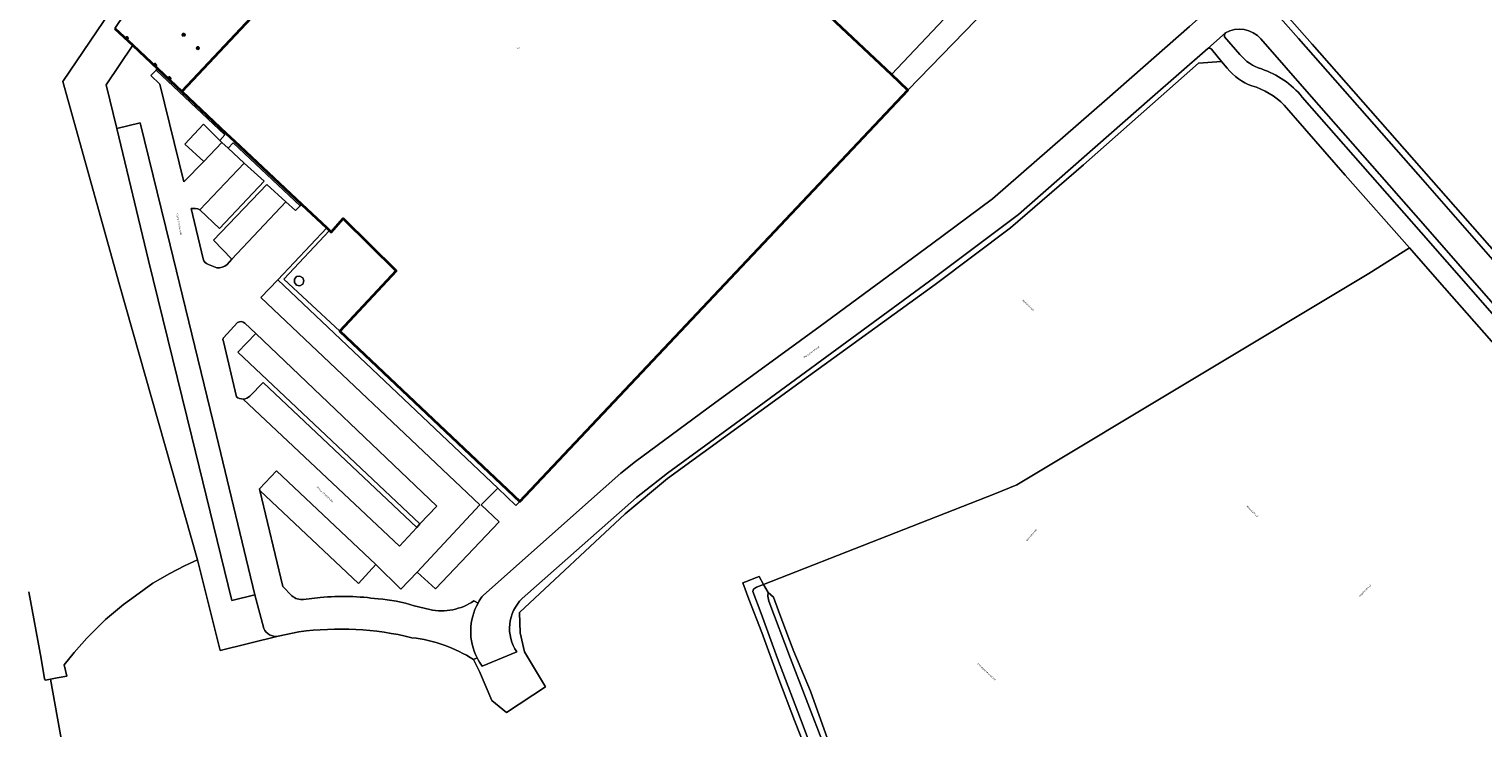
# Model space of a CAD drawing. Header units: metres. Extents: x 73718 to 76933, y 443658 to 446696.
# Tile 116 of 161: x 75164 to 75443, y 445447 to 445582. Entities that reach past the tile are written whole.
import ezdxf
from ezdxf.enums import TextEntityAlignment as Align

# ---------------------------------------------------------------- set-up
doc = ezdxf.new("R2010")
doc.units = ezdxf.units.M
for name, color, linetype, lineweight in [('B-WE-GR-GRAS-GV', 60, 'Continuous', 13), ('B-WE-GR-GROENVOORZIENING-GV', 80, 'Continuous', 18), ('B-WE-OG-BEBOUWING-GV', 7, 'Continuous', 35), ('B-WE-OG-BEBOUWING-T18', 10, 'Continuous', 18), ('B-WE-OG-BEBOUWING_OPSLAGTANK-GV', 7, 'Continuous', 18), ('B-WE-OG-TERREIN_ERF-GV', 7, 'Continuous', 18), ('B-WE-OG-TERREIN_OEVER-GV', 7, 'Continuous', 18), ('B-WE-OG-TOPOGRAFIE-T18', 10, 'Continuous', 18), ('B-WE-OG-WATER_SLOOT-GV', 120, 'Continuous', 18), ('B-WE-VH-GESLOTENVERHARDING_ASFALT-GV', 10, 'Continuous', 18), ('B-WE-VH-HALFVERHARDING-GV', 130, 'Continuous', 18), ('B-WE-VH-ONVERHARD-GV', 252, 'Continuous', 18), ('B-WE-VH-OPENVERHARDING_BETONSTRAATSTEEN-GV', 30, 'Continuous', 18), ('B-WE-VH-OPENVERHARDING_TEGEL-GV', 30, 'Continuous', 18)]:
    doc.layers.add(name, color=color, linetype=linetype, lineweight=lineweight)
doc.styles.add('NLCS-ISO-M200-T18', font='NLCS-ISO.ttf', dxfattribs={"height": 0.36})

msp = doc.modelspace()

# ---------------------------------------------------------------- linework, layer by layer
at = {"layer": 'B-WE-GR-GRAS-GV', "flags": 128}
for points in [[(75421.78, 445624.867), (75416.744, 445624.59), (75404.231, 445616.06), (75395.155, 445610.934), (75391.24, 445615.713), (75383.252, 445609.68), (75410.484, 445578.777), (75459.141, 445523.452)], [(75394.164, 445574.12), (75393.073, 445575.446), (75388.612, 445575.13), (75366.493, 445555.551), (75352.417, 445543.433), (75337.918, 445532.48), (75311.671, 445513.535), (75293.237, 445500.125), (75286.43, 445495.173), (75278.281, 445488.347), (75257.908, 445469.35), (75258.067, 445465.434), (75258.861, 445461.783), (75262.935, 445455.062), (75255.421, 445450.141), (75252.616, 445452.469), (75250.235, 445458.026), (75249.077, 445460.326)], [(75314.229, 445439.993), (75310.867, 445448.619), (75307.83, 445456.515), (75304.591, 445465.546), (75302.08, 445471.944), (75300.882, 445475.117), (75301.916, 445475.499), (75302.999, 445475.899), (75304.024, 445476.277), (75304.892, 445474.773), (75349.39, 445492.189), (75353.669, 445493.953), (75421.42, 445534.613), (75429.215, 445539.554), (75416.849, 445553.555), (75405.108, 445566.993)], [(75523.307, 445430.975), (75500.284, 445458.352), (75497.414, 445461.723), (75497.16, 445462.066), (75492.375, 445467.602), (75468.87, 445494.311), (75450.279, 445515.604), (75435.044, 445532.954), (75429.215, 445539.554), (75421.42, 445534.613), (75353.669, 445493.953), (75349.39, 445492.189), (75304.892, 445474.773), (75305.793, 445473.214), (75306.819, 445472.325), (75307.749, 445469.717), (75309.546, 445464.871), (75310.754, 445461.874), (75313.94, 445454.207), (75317.234, 445445.082)], [(75215.474, 445465.654), (75211.441, 445464.809), (75200.295, 445462.087), (75195.936, 445479.507), (75193.459, 445478.351), (75190.62, 445476.879), (75187.344, 445474.997), (75183.992, 445472.58), (75181.685, 445470.943), (75178.231, 445468.038), (75174.639, 445464.415), (75172.222, 445461.703), (75170.295, 445459.33), (75170.784, 445457.098), (75168.937, 445456.831), (75167.666, 445456.55), (75169.867, 445444.033)]]:
    msp.add_lwpolyline(points, dxfattribs=at)
at = {"layer": 'B-WE-GR-GRAS-GV'}
for points in [[(75398.884, 445570.738, -0.1305707), (75394.164, 445574.12)], [(75405.108, 445566.993, 0.1351198), (75398.884, 445570.738)], [(75237.224, 445464.526, 0.0935185), (75215.474, 445465.654)], [(75249.077, 445460.326, 0.1129065), (75237.224, 445464.526)]]:
    msp.add_lwpolyline(points, format="xyb", dxfattribs=at)
at = {"layer": 'B-WE-GR-GROENVOORZIENING-GV', "flags": 128}
for points in [[(75729.023, 445473.18), (75718.777, 445467.413), (75714.729, 445465.905), (75645.355, 445464.159), (75545.184, 445461.778), (75526.213, 445461.381), (75519.625, 445462.175), (75513.831, 445464.318), (75510.1, 445466.937), (75503.671, 445472.97), (75459.141, 445523.452), (75410.484, 445578.777), (75383.252, 445609.68), (75382.318, 445608.966), (75390.571, 445599.514), (75407.889, 445579.838), (75430.933, 445553.653), (75451.137, 445530.595), (75472.656, 445506.097), (75493.29, 445482.584), (75506.101, 445467.953)], [(75361.131, 445599.257), (75332.705, 445569.884), (75257.956, 445490.751), (75257.245, 445489.999), (75253.737, 445493.313), (75250.559, 445490.078), (75254.01, 445486.836), (75241.767, 445473.935), (75238.243, 445477.145), (75235.051, 445473.844), (75230.241, 445478.608), (75226.907, 445474.926), (75207.94, 445492.87), (75212.391, 445474.388), (75214.094, 445472.614)], [(75250.986, 445472.738), (75274.005, 445493.206), (75277.429, 445496.193), (75280.236, 445498.417), (75295.442, 445509.643), (75315.781, 445524.5), (75337.234, 445540.249), (75348.986, 445548.994), (75371.028, 445568.214), (75386.882, 445582.147)], [(75393.642, 445580.179), (75396.594, 445576.799)], [(75504.485, 445461.451), (75477.141, 445492.549), (75450.346, 445523.081), (75430.45, 445545.758), (75409.956, 445569.129), (75400.658, 445579.795)], [(75390.411, 445577.953), (75379.29, 445568.167), (75353.971, 445545.993), (75337.808, 445533.88), (75301.156, 445506.967), (75286.427, 445496.171), (75280.416, 445491.492), (75258.452, 445472.064)], [(75393.073, 445575.446), (75391.119, 445577.821)], [(75249.745, 445460.665), (75249.077, 445460.326), (75250.235, 445458.026), (75252.616, 445452.469), (75255.421, 445450.141), (75262.935, 445455.062), (75258.861, 445461.783), (75258.067, 445465.434), (75257.908, 445469.35), (75278.281, 445488.347), (75286.43, 445495.173), (75293.237, 445500.125), (75311.671, 445513.535), (75337.918, 445532.48), (75352.417, 445543.433), (75366.493, 445555.551), (75388.612, 445575.13), (75393.073, 445575.446)], [(75408.604, 445568.585), (75431.464, 445542.496), (75455.588, 445515), (75479.828, 445487.379), (75501.391, 445462.885)], [(75202.558, 445537.368), (75198.998, 445541.015), (75209.287, 445551.728), (75212.941, 445548.424), (75214.805, 445546.738), (75215.701, 445547.652), (75202.804, 445559.799), (75201.814, 445558.749), (75204.95, 445555.882), (75208.737, 445552.419), (75200.158, 445543.295), (75196.362, 445546.885)], [(75194.74, 445547.105), (75197.017, 445537.424)], [(75201.639, 445536.365), (75202.558, 445537.368)], [(75198.035, 445536.371), (75199.635, 445535.732)], [(75203.654, 445525.181), (75200.972, 445522.263)], [(75206.036, 445511.042), (75208.573, 445513.622), (75238.13, 445485.762), (75238.756, 445486.457), (75203.705, 445519.505), (75207.188, 445523.092), (75205.073, 445525.06)], [(75200.921, 445521.545), (75203.415, 445510.879)], [(75216.351, 445471.88), (75219.552, 445472.28)], [(75237.646, 445470.648), (75240.648, 445469.952)], [(75249.154, 445471.619), (75249.943, 445471.191)], [(75257.389, 445461.779), (75250.763, 445459.034)]]:
    msp.add_lwpolyline(points, dxfattribs=at)
at = {"layer": 'B-WE-GR-GROENVOORZIENING-GV'}
for points in [[(75400.658, 445579.795, 0.3510836), (75393.796, 445580.932)], [(75393.796, 445580.932, 0.2472626), (75393.642, 445580.179)], [(75391.119, 445577.821, 0.3333333), (75390.411, 445577.953)], [(75396.594, 445576.799, 0.1508374), (75400.749, 445573.992)], [(75400.749, 445573.992, -0.142209), (75408.604, 445568.585)], [(75196.362, 445546.885, 0.1800571), (75194.74, 445547.105)], [(75197.017, 445537.424, 0.2602599), (75198.035, 445536.371)], [(75199.635, 445535.732, 0.2279935), (75201.639, 445536.365)], [(75205.073, 445525.06, 0.35728), (75203.654, 445525.181)], [(75200.972, 445522.263, 0.3050578), (75200.921, 445521.545)], [(75203.415, 445510.879, 0.1826893), (75204.757, 445510.466)], [(75204.757, 445510.466, 0.1828435), (75206.036, 445511.042)], [(75214.094, 445472.614, 0.225852), (75216.351, 445471.88)], [(75219.552, 445472.28, -0.0582374), (75230.713, 445471.98)], [(75249.943, 445471.191, -0.0417701), (75250.986, 445472.738)], [(75230.713, 445471.98, -0.0666442), (75237.646, 445470.648)], [(75240.648, 445469.952, 0.2049232), (75249.154, 445471.619)], [(75258.452, 445472.064, 0.3658734), (75257.389, 445461.779)], [(75250.763, 445459.034, -0.043279), (75249.745, 445460.665)]]:
    msp.add_lwpolyline(points, format="xyb", dxfattribs=at)
at = {"layer": 'B-WE-GR-GROENVOORZIENING-GV', "flags": 128}
msp.add_lwpolyline([(75197.139, 445556.207), (75193.49, 445559.513), (75197.074, 445563.342), (75200.216, 445560.241), (75201.212, 445561.298), (75187.969, 445573.77), (75186.968, 445572.725), (75188.671, 445571.086), (75193.298, 445552.24)], close=True, dxfattribs=at)
at = {"layer": 'B-WE-OG-BEBOUWING-GV', "flags": 128}
for points in [[(75192.911, 445569.664), (75201.485, 445561.589), (75203.077, 445560.089), (75215.975, 445547.942), (75220.801, 445543.397), (75221.355, 445542.875), (75221.683, 445542.567), (75223.998, 445545.196), (75234.164, 445535.113), (75223.323, 445523.544), (75257.956, 445490.751), (75332.705, 445569.884), (75329.501, 445572.903), (75294.272, 445606.104), (75305.201, 445618.124), (75278.751, 445643.103), (75269.878, 445651.481)], [(75182.32, 445579.676), (75182.526, 445579.894), (75182.308, 445580.1), (75182.102, 445579.881)], [(75193.265, 445580.354), (75193.471, 445580.572), (75193.253, 445580.778), (75193.047, 445580.559)], [(75195.994, 445577.782), (75196.2, 445578), (75195.982, 445578.206), (75195.776, 445577.988)], [(75187.778, 445574.532), (75187.984, 445574.75), (75187.766, 445574.956), (75187.56, 445574.737)], [(75190.508, 445571.96), (75190.713, 445572.178), (75190.495, 445572.384), (75190.289, 445572.166)]]:
    msp.add_lwpolyline(points, close=True, dxfattribs=at)
msp.add_lwpolyline([(75180.014, 445581.81), (75183.469, 445578.557), (75188.245, 445574.058), (75192.911, 445569.664), (75201.485, 445561.589), (75203.077, 445560.089), (75215.975, 445547.942), (75220.801, 445543.397), (75221.355, 445542.875), (75221.683, 445542.567), (75223.998, 445545.196), (75234.164, 445535.113), (75223.323, 445523.544), (75257.956, 445490.751), (75332.705, 445569.884), (75329.501, 445572.903), (75294.272, 445606.104)], dxfattribs=at)
at = {"layer": 'B-WE-OG-BEBOUWING_OPSLAGTANK-GV', "flags": 128}
msp.add_lwpolyline([(75216.43, 445533.194), (75216.208, 445533.805), (75215.645, 445534.13), (75215.005, 445534.017), (75214.587, 445533.519), (75214.587, 445532.869), (75215.005, 445532.371), (75215.645, 445532.258), (75216.208, 445532.583)], close=True, dxfattribs=at)
at = {"layer": 'B-WE-OG-TERREIN_ERF-GV', "flags": 128}
for points in [[(75223.323, 445523.544), (75234.164, 445535.113), (75223.998, 445545.196), (75221.683, 445542.567), (75221.355, 445542.875), (75212.565, 445533.541)], [(75216.43, 445533.194), (75216.208, 445532.583), (75215.645, 445532.258), (75215.005, 445532.371), (75214.587, 445532.869), (75214.587, 445533.519), (75215.005, 445534.017), (75215.645, 445534.13), (75216.208, 445533.805)]]:
    msp.add_lwpolyline(points, close=True, dxfattribs=at)
at = {"layer": 'B-WE-OG-TERREIN_OEVER-GV', "flags": 128}
for points in [[(75314.852, 445441.322), (75312.501, 445447.551), (75307.607, 445460.517), (75304.46, 445469.193), (75302.826, 445473.437), (75302.937, 445473.842), (75303.532, 445474.26), (75304.892, 445474.773), (75304.024, 445476.277), (75302.999, 445475.899), (75301.916, 445475.499), (75300.882, 445475.117), (75302.08, 445471.944), (75304.591, 445465.546), (75307.83, 445456.515), (75310.867, 445448.619), (75314.229, 445439.993)], [(75317.234, 445445.082), (75313.94, 445454.207), (75310.754, 445461.874), (75309.546, 445464.871), (75307.749, 445469.717), (75306.819, 445472.325), (75305.793, 445473.214), (75305.694, 445472.535), (75305.943, 445471.55), (75310.099, 445460.5), (75319.807, 445435.354)]]:
    msp.add_lwpolyline(points, dxfattribs=at)
at = {"layer": 'B-WE-OG-WATER_SLOOT-GV', "flags": 128}
for points in [[(75163.487, 445473.368), (75165.824, 445460.523), (75166.491, 445456.623), (75166.654, 445456.326), (75167.666, 445456.55), (75168.937, 445456.831), (75170.784, 445457.098), (75170.295, 445459.33), (75172.222, 445461.703), (75174.639, 445464.415), (75178.231, 445468.038), (75181.685, 445470.943), (75183.992, 445472.58), (75187.344, 445474.997), (75190.62, 445476.879), (75193.459, 445478.351), (75195.936, 445479.507), (75180.952, 445532.462), (75169.985, 445571.604), (75192.257, 445604.474)], [(75319.807, 445435.354), (75310.099, 445460.5), (75305.943, 445471.55), (75305.694, 445472.535), (75305.793, 445473.214), (75304.892, 445474.773), (75303.532, 445474.26), (75302.937, 445473.842), (75302.826, 445473.437), (75304.46, 445469.193), (75307.607, 445460.517), (75312.501, 445447.551), (75314.852, 445441.322)]]:
    msp.add_lwpolyline(points, dxfattribs=at)
at = {"layer": 'B-WE-VH-GESLOTENVERHARDING_ASFALT-GV', "flags": 128}
for points in [[(75506.101, 445467.953), (75493.29, 445482.584), (75472.656, 445506.097), (75451.137, 445530.595), (75430.933, 445553.653), (75407.889, 445579.838), (75390.571, 445599.514)], [(75390.164, 445585.031), (75386.882, 445582.147), (75371.028, 445568.214), (75348.986, 445548.994), (75337.234, 445540.249), (75315.781, 445524.5), (75295.442, 445509.643), (75280.236, 445498.417), (75277.429, 445496.193), (75274.005, 445493.206), (75250.986, 445472.738)], [(75258.452, 445472.064), (75280.416, 445491.492), (75286.427, 445496.171), (75301.156, 445506.967), (75337.808, 445533.88), (75353.971, 445545.993), (75379.29, 445568.167), (75390.411, 445577.953), (75393.796, 445580.932)], [(75400.658, 445579.795), (75409.956, 445569.129), (75430.45, 445545.758), (75450.346, 445523.081), (75477.141, 445492.549), (75504.485, 445461.451)], [(75250.763, 445459.034), (75257.389, 445461.779)]]:
    msp.add_lwpolyline(points, dxfattribs=at)
at = {"layer": 'B-WE-VH-GESLOTENVERHARDING_ASFALT-GV'}
for points in [[(75393.796, 445580.932, -0.3510836), (75400.658, 445579.795)], [(75250.986, 445472.738, 0.0417701), (75249.943, 445471.191)], [(75249.943, 445471.191, 0.2502383), (75249.745, 445460.665)], [(75257.389, 445461.779, -0.3658734), (75258.452, 445472.064)], [(75249.745, 445460.665, 0.043279), (75250.763, 445459.034)]]:
    msp.add_lwpolyline(points, format="xyb", dxfattribs=at)
at = {"layer": 'B-WE-VH-HALFVERHARDING-GV', "flags": 128}
for points in [[(75332.705, 445569.884), (75361.131, 445599.257), (75357.629, 445602.674), (75329.501, 445572.903)], [(75180.391, 445562.509), (75186.529, 445537.124), (75194.842, 445503.214), (75202.521, 445471.705), (75207.002, 445472.801), (75199.609, 445503.449), (75190.695, 445540.071), (75184.911, 445563.648)]]:
    msp.add_lwpolyline(points, close=True, dxfattribs=at)
at = {"layer": 'B-WE-VH-ONVERHARD-GV', "flags": 128}
for points in [[(75250.908, 445678.477), (75253.092, 445681.794), (75252.363, 445682.671), (75252.613, 445683.079), (75249.597, 445684.979), (75249.859, 445685.434), (75247.589, 445686.918), (75234.485, 445667.543), (75192.257, 445604.474), (75169.985, 445571.604), (75180.952, 445532.462), (75195.936, 445479.507), (75200.295, 445462.087), (75211.441, 445464.809)], [(75208.693, 445466.311), (75207.002, 445472.801), (75202.521, 445471.705), (75194.842, 445503.214), (75186.529, 445537.124), (75180.391, 445562.509), (75178.384, 445570.913), (75183.469, 445578.557), (75180.014, 445581.81), (75193.802, 445602.285), (75198.162, 445608.759), (75200.979, 445607.05), (75203.247, 445609.076), (75210.042, 445619.14), (75213.702, 445624.561), (75221.355, 445635.896), (75227.069, 445642.204), (75226.627, 445642.684), (75251.504, 445668.833), (75253.007, 445670.414), (75253.328, 445670.143), (75254.172, 445671.113)], [(75144.393, 445537.351), (75168.091, 445400.097), (75167.483, 445398.857), (75165.627, 445397.616), (75173.461, 445399.142), (75175.116, 445399.441), (75175.567, 445399.65), (75175.632, 445400.17), (75175.415, 445401.432), (75174.9, 445404.742), (75173.007, 445414.898), (75171.289, 445424.512), (75169.902, 445432.419), (75168.647, 445438.92), (75167.711, 445443.675), (75169.867, 445444.033), (75167.666, 445456.55), (75166.654, 445456.326), (75166.491, 445456.623), (75165.824, 445460.523), (75163.487, 445473.368)]]:
    msp.add_lwpolyline(points, dxfattribs=at)
at = {"layer": 'B-WE-VH-ONVERHARD-GV'}
msp.add_lwpolyline([(75211.441, 445464.809, -0.3283897), (75208.693, 445466.311)], format="xyb", dxfattribs=at)
at = {"layer": 'B-WE-VH-OPENVERHARDING_BETONSTRAATSTEEN-GV', "flags": 128}
for points in [[(75183.469, 445578.557), (75188.243, 445574.06), (75192.911, 445569.664), (75269.878, 445651.481), (75264.756, 445656.318), (75251.504, 445668.833), (75226.627, 445642.684), (75227.069, 445642.204), (75221.355, 445635.896), (75213.702, 445624.561), (75210.042, 445619.14), (75203.247, 445609.076), (75200.979, 445607.05), (75198.162, 445608.759), (75193.802, 445602.285), (75180.014, 445581.81)], [(75182.102, 445579.881), (75182.308, 445580.1), (75182.526, 445579.894), (75182.32, 445579.676)], [(75193.047, 445580.559), (75193.253, 445580.778), (75193.471, 445580.572), (75193.265, 445580.354)], [(75195.776, 445577.988), (75195.982, 445578.206), (75196.2, 445578), (75195.994, 445577.782)], [(75187.56, 445574.737), (75187.766, 445574.956), (75187.984, 445574.75), (75187.778, 445574.532)], [(75190.289, 445572.166), (75190.495, 445572.384), (75190.713, 445572.178), (75190.508, 445571.96)], [(75197.139, 445556.207), (75200.641, 445559.822), (75200.216, 445560.241), (75197.074, 445563.342), (75193.49, 445559.513)], [(75204.95, 445555.882), (75196.362, 445546.885), (75200.158, 445543.295), (75208.737, 445552.419)], [(75202.558, 445537.368), (75212.941, 445548.424), (75209.287, 445551.728), (75198.998, 445541.015)], [(75238.243, 445477.145), (75241.767, 445473.935), (75254.01, 445486.836), (75250.559, 445490.078), (75253.737, 445493.313), (75211.388, 445533.403), (75208.145, 445529.977), (75250.294, 445490.09)], [(75238.756, 445486.457), (75242.018, 445489.861), (75207.188, 445523.092), (75203.705, 445519.505)], [(75207.94, 445492.87), (75226.907, 445474.926), (75230.241, 445478.608), (75211.147, 445496.661), (75207.882, 445493.179)]]:
    msp.add_lwpolyline(points, close=True, dxfattribs=at)
for points in [[(75294.272, 445606.104), (75329.501, 445572.903), (75357.629, 445602.674)], [(75196.362, 445546.885), (75204.95, 445555.882), (75201.814, 445558.749), (75200.641, 445559.822), (75197.139, 445556.207), (75193.298, 445552.24), (75188.671, 445571.086), (75186.968, 445572.725), (75187.969, 445573.77), (75188.243, 445574.06), (75183.469, 445578.557), (75178.384, 445570.913), (75180.391, 445562.509)], [(75180.391, 445562.509), (75184.911, 445563.648), (75190.695, 445540.071), (75199.609, 445503.449), (75207.002, 445472.801), (75208.693, 445466.311)], [(75214.094, 445472.614), (75212.391, 445474.388), (75207.94, 445492.87), (75207.882, 445493.179), (75211.147, 445496.661), (75230.241, 445478.608), (75235.051, 445473.844), (75238.243, 445477.145), (75250.294, 445490.09), (75208.145, 445529.977), (75211.388, 445533.403), (75220.801, 445543.397), (75215.975, 445547.942), (75215.701, 445547.652), (75214.805, 445546.738), (75212.941, 445548.424), (75202.558, 445537.368), (75201.639, 445536.365)], [(75197.017, 445537.424), (75194.74, 445547.105)], [(75199.635, 445535.732), (75198.035, 445536.371)], [(75200.972, 445522.263), (75203.654, 445525.181)], [(75205.073, 445525.06), (75207.188, 445523.092), (75242.018, 445489.861), (75238.756, 445486.457), (75238.13, 445485.762), (75234.802, 445482.166), (75204.757, 445510.466)], [(75203.415, 445510.879), (75200.921, 445521.545)], [(75238.13, 445485.762), (75208.573, 445513.622), (75206.036, 445511.042)], [(75204.757, 445510.466), (75234.802, 445482.166), (75238.13, 445485.762)], [(75219.552, 445472.28), (75216.351, 445471.88)], [(75240.648, 445469.952), (75237.646, 445470.648)], [(75249.943, 445471.191), (75249.154, 445471.619)], [(75211.441, 445464.809), (75215.474, 445465.654)], [(75249.077, 445460.326), (75249.745, 445460.665)]]:
    msp.add_lwpolyline(points, dxfattribs=at)
at = {"layer": 'B-WE-VH-OPENVERHARDING_BETONSTRAATSTEEN-GV'}
for points in [[(75194.74, 445547.105, -0.1800571), (75196.362, 445546.885)], [(75198.035, 445536.371, -0.2602599), (75197.017, 445537.424)], [(75201.639, 445536.365, -0.2279935), (75199.635, 445535.732)], [(75203.654, 445525.181, -0.35728), (75205.073, 445525.06)], [(75200.921, 445521.545, -0.3050578), (75200.972, 445522.263)], [(75204.757, 445510.466, -0.1826893), (75203.415, 445510.879)], [(75206.036, 445511.042, -0.1828435), (75204.757, 445510.466)], [(75216.351, 445471.88, -0.225852), (75214.094, 445472.614)], [(75230.713, 445471.98, 0.0582374), (75219.552, 445472.28)], [(75237.646, 445470.648, 0.0666442), (75230.713, 445471.98)], [(75249.154, 445471.619, -0.2049232), (75240.648, 445469.952)], [(75249.745, 445460.665, -0.2502383), (75249.943, 445471.191)], [(75208.693, 445466.311, 0.3283897), (75211.441, 445464.809)], [(75215.474, 445465.654, -0.0935185), (75237.224, 445464.526)], [(75237.224, 445464.526, -0.1129065), (75249.077, 445460.326)]]:
    msp.add_lwpolyline(points, format="xyb", dxfattribs=at)
at = {"layer": 'B-WE-VH-OPENVERHARDING_TEGEL-GV', "flags": 128}
for points in [[(75393.796, 445580.932), (75390.411, 445577.953)], [(75396.594, 445576.799), (75393.642, 445580.179)], [(75391.119, 445577.821), (75393.073, 445575.446), (75394.164, 445574.12)], [(75501.391, 445462.885), (75479.828, 445487.379), (75455.588, 445515), (75431.464, 445542.496), (75408.604, 445568.585)], [(75405.108, 445566.993), (75416.849, 445553.555), (75429.215, 445539.554), (75435.044, 445532.954), (75450.279, 445515.604)]]:
    msp.add_lwpolyline(points, dxfattribs=at)
at = {"layer": 'B-WE-VH-OPENVERHARDING_TEGEL-GV'}
for points in [[(75393.642, 445580.179, -0.2472626), (75393.796, 445580.932)], [(75390.411, 445577.953, -0.3333333), (75391.119, 445577.821)], [(75400.749, 445573.992, -0.1508374), (75396.594, 445576.799)], [(75394.164, 445574.12, 0.1305707), (75398.884, 445570.738)], [(75408.604, 445568.585, 0.142209), (75400.749, 445573.992)], [(75398.884, 445570.738, -0.1351198), (75405.108, 445566.993)]]:
    msp.add_lwpolyline(points, format="xyb", dxfattribs=at)
at = {"layer": 'B-WE-VH-OPENVERHARDING_TEGEL-GV', "flags": 128}
for points in [[(75201.212, 445561.298), (75200.216, 445560.241), (75200.641, 445559.822), (75201.814, 445558.749), (75202.804, 445559.799), (75215.701, 445547.652), (75215.975, 445547.942), (75203.077, 445560.089), (75201.485, 445561.589), (75192.911, 445569.664), (75188.243, 445574.06), (75187.969, 445573.77)], [(75211.388, 445533.403), (75253.737, 445493.313), (75257.245, 445489.999), (75257.956, 445490.751), (75223.323, 445523.544), (75212.565, 445533.541), (75221.355, 445542.875), (75220.801, 445543.397)]]:
    msp.add_lwpolyline(points, close=True, dxfattribs=at)

# ---------------------------------------------------------------- texts
at = {"layer": 'B-WE-OG-BEBOUWING-T18', "style": 'NLCS-ISO-M200-T18'}
msp.add_text('1-2', height=0.36, dxfattribs=at).set_placement((75257.554, 445577.982), align=Align.MIDDLE)
msp.add_text('1-2', height=0.36, dxfattribs=at).set_placement((75257.554, 445577.982), align=Align.MIDDLE)
at = {"layer": 'B-WE-OG-TOPOGRAFIE-T18', "style": 'NLCS-ISO-M200-T18'}
for s, rotation, p in [('Flora Promenade', 281.6, (75192.424, 445544.099)), ('Nexusstraat', 316.6, (75355.866, 445528.512)), ('Mercatorstraat', 36.1, (75314.142, 445519.506)), ('Flora Promenade', 317.1, (75220.502, 445492.109)), ('Nexusstraat', 315.1, (75399.032, 445488.816)), ('Nexusstraat', 49.3, (75356.474, 445484.295)), ('Pionierstraat', 45.4, (75420.696, 445473.598)), ('Entrepreneurstraat', 316.4, (75347.825, 445457.938))]:
    msp.add_text(s, height=0.36, rotation=rotation, dxfattribs=at).set_placement(p, align=Align.MIDDLE)

doc.saveas('drawing.dxf')
